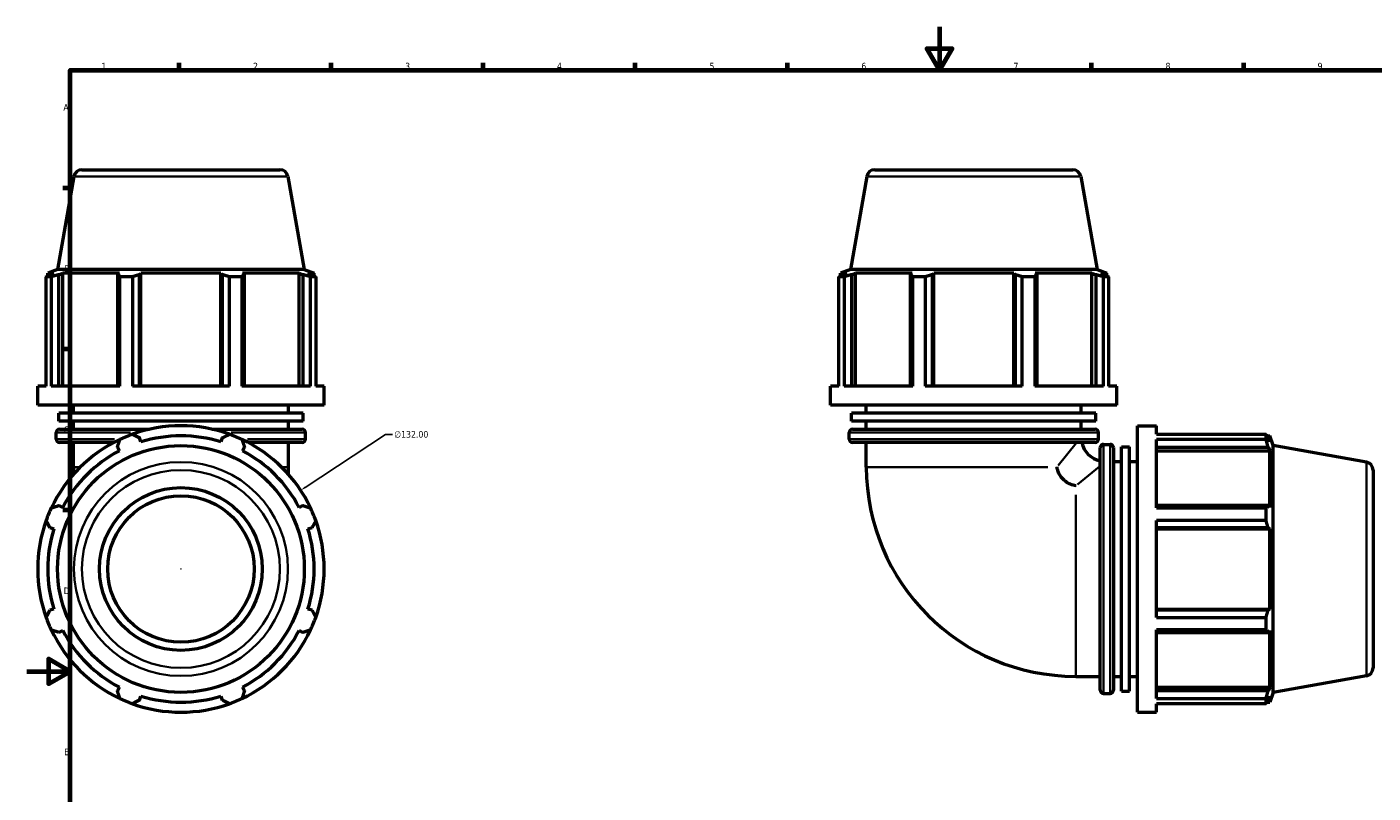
# Model space of a CAD drawing. Header units: millimetres. Extents: x 0 to 1133, y -547 to 1029.
# Tile 4 of 7: x 0 to 620, y 241 to 594. Entities that reach past the tile are written whole.
import ezdxf

# ---------------------------------------------------------------- set-up
doc = ezdxf.new("R2010")
doc.units = ezdxf.units.MM
for name, color, linetype, lineweight in [('Border (ANSI)', 7, 'Continuous', 70), ('Dimension (ANSI)', 7, 'Continuous', 25), ('Visible (ANSI)', 7, 'Continuous', 50), ('Visible Narrow (ANSI)', 7, 'Continuous', 35)]:
    doc.layers.add(name, color=color, linetype=linetype, lineweight=lineweight)
doc.styles.add('Note Text (ANSI)', font='tahoma.ttf')
doc.dimstyles.new('Default - mm (ANSI)', dxfattribs={"dimtxt": 3.048, "dimasz": 2.5, "dimexe": 3.175, "dimexo": 1.6002, "dimgap": 0.8, "dimtad": 0, "dimtoh": 1, "dimrnd": 1e-08, "dimzin": 4, "dimdsep": 46, "dimtxsty": 'Note Text (ANSI)', "dimcen": 0.09, "dimdle": 10, "dimclrd": 256, "dimclre": 256, "dimclrt": 256, "dimadec": 1, "dimazin": 1, "dimtfac": 1, "dimtofl": 0, "dimtmove": 0, "dimatfit": 3, "dimfxl": 1, "dimtolj": 1, "dimtzin": 4, "dimlwd": -1, "dimlwe": -1, "dimarcsym": 0})

# ---------------------------------------------------------------- blocks, each defined once
blk = doc.blocks.new('Borders Default Border')
at = {"layer": 'Border (ANSI)'}
for p, q in [((70.08, 574), (70.08, 577.45)), ((140.17, 574), (140.17, 577.45)), ((210.25, 574), (210.25, 577.45)), ((280.33, 574), (280.33, 577.45)), ((350.42, 574), (350.42, 577.45)), ((490.58, 574), (490.58, 577.45)), ((560.67, 574), (560.67, 577.45)), ((20, 519.75), (16.55, 519.75)), ((20, 445.5), (16.55, 445.5)), ((20, 371.25), (16.55, 371.25))]:
    blk.add_line(p, q, dxfattribs=at)
at = {"layer": 'Border (ANSI)', "flags": 128}
for points in [[(420.5, 594), (420.5, 574), (414.73, 584), (426.27, 584), (420.5, 574)], [(20, 20), (20, 574), (821, 574), (821, 20), (20, 20)], [(0, 297), (20, 297), (10, 302.77), (10, 291.23), (20, 297)]]:
    blk.add_lwpolyline(points, dxfattribs=at)
at = {"layer": 'Border (ANSI)', "char_height": 3.05, "attachment_point": 7, "style": 'Note Text (ANSI)'}
for s, insert in [('1', (34.35, 574.4)), ('2', (104.2, 574.4)), ('3', (174.26, 574.34)), ('4', (244.23, 574.4)), ('5', (314.48, 574.34)), ('6', (384.49, 574.34)), ('7', (454.6, 574.4)), ('8', (524.63, 574.33)), ('9', (594.7, 574.34)), ('A', (16.78, 555.35)), ('B', (17.15, 481.1)), ('C', (16.95, 406.8)), ('D', (16.96, 332.6)), ('E', (17.21, 258.35))]:
    blk.add_mtext(s, dxfattribs=dict(at, insert=insert))
blk = doc.blocks.new('*D13')
at = {"layer": 'Defpoints', "color": 0, "transparency": 16777216}
for p in [(126.12, 380.41), (15.8, 307.94)]:
    blk.add_point(p, dxfattribs=at)
at = {"layer": 'Dimension (ANSI)', "transparency": 16777216}
for p, q in [((165.25, 406.12), (128.21, 381.79)), ((168.47, 406.12), (165.25, 406.12)), ((70.87, 344.18), (71.05, 344.18)), ((70.96, 344.09), (70.96, 344.27))]:
    blk.add_line(p, q, dxfattribs=at)
blk.add_arc((70.96, 344.18), 66, 30.54442, 113.81885, dxfattribs=at)
blk.add_solid([(127.98, 382.13), (128.44, 381.44), (126.12, 380.41)], dxfattribs=at)
at = {"layer": 'Dimension (ANSI)', "transparency": 16777216, "insert": (169.27, 407.76), "char_height": 3.048, "attachment_point": 1, "style": 'Note Text (ANSI)'}
blk.add_mtext('\\A1;∅132.00', dxfattribs=at)

msp = doc.modelspace()

# ---------------------------------------------------------------- linework, layer by layer
at = {"layer": 'Visible (ANSI)'}
for p, q in [((25.355, 528.177), (116.562, 528.177)), ((390.678, 528.177), (481.885, 528.177)), ((21.662, 525.079), (14.098, 482.177)), ((120.255, 525.079), (127.82, 482.177)), ((386.985, 525.079), (379.42, 482.177)), ((485.578, 525.079), (493.142, 482.177)), ((8.857, 428.417), (8.857, 478.851)), ((11.244, 478.851), (8.857, 478.851)), ((14.098, 482.177), (9.579, 480.533)), ((12.419, 480.533), (9.579, 480.533)), ((9.579, 479.27), (9.579, 480.533)), ((12.419, 480.533), (10.531, 479.812)), ((11.244, 478.851), (11.244, 428.417)), ((127.82, 482.177), (14.098, 482.177)), ((14.758, 479.812), (16.514, 480.533)), ((14.758, 428.417), (14.758, 479.812)), ((16.514, 428.417), (16.514, 480.533)), ((42.616, 480.533), (16.514, 480.533)), ((42.616, 480.533), (41.702, 479.812)), ((41.702, 479.812), (41.702, 428.417)), ((42.849, 428.417), (42.849, 478.851)), ((48.611, 478.851), (42.849, 478.851)), ((48.611, 478.851), (48.611, 428.417)), ((51.906, 479.812), (52.501, 480.533)), ((51.906, 428.417), (51.906, 479.812)), ((52.501, 428.417), (52.501, 480.533)), ((89.416, 480.533), (52.501, 480.533)), ((89.416, 480.533), (90.011, 479.812)), ((89.416, 428.417), (89.416, 480.533)), ((90.011, 479.812), (90.011, 428.417)), ((93.307, 428.417), (93.307, 478.851)), ((99.068, 478.851), (93.307, 478.851)), ((99.068, 478.851), (99.068, 428.417)), ((100.215, 479.812), (99.301, 480.533)), ((125.403, 480.533), (99.301, 480.533)), ((100.215, 428.417), (100.215, 479.812)), ((125.403, 428.417), (125.403, 480.533)), ((125.403, 480.533), (127.16, 479.812)), ((127.16, 479.812), (127.16, 428.417)), ((127.82, 482.177), (132.339, 480.533)), ((131.386, 479.812), (129.498, 480.533)), ((132.339, 480.533), (129.498, 480.533)), ((133.06, 478.851), (130.673, 478.851)), ((130.673, 428.417), (130.673, 478.851)), ((132.339, 479.27), (132.339, 480.533)), ((133.06, 478.851), (133.06, 428.417)), ((376.567, 478.851), (374.18, 478.851)), ((374.18, 428.417), (374.18, 478.851)), ((379.42, 482.177), (374.901, 480.533)), ((377.742, 480.533), (374.901, 480.533)), ((374.901, 479.27), (374.901, 480.533)), ((377.742, 480.533), (375.854, 479.812)), ((376.567, 478.851), (376.567, 428.417)), ((493.142, 482.177), (379.42, 482.177)), ((380.08, 479.812), (381.836, 480.533)), ((380.08, 428.417), (380.08, 479.812)), ((381.836, 428.417), (381.836, 480.533)), ((407.939, 480.533), (381.836, 480.533)), ((407.939, 480.533), (407.025, 479.812)), ((407.025, 479.812), (407.025, 428.417)), ((413.933, 478.851), (408.171, 478.851)), ((408.171, 428.417), (408.171, 478.851)), ((413.933, 478.851), (413.933, 428.417)), ((417.228, 479.812), (417.824, 480.533)), ((417.228, 428.417), (417.228, 479.812)), ((417.824, 428.417), (417.824, 480.533)), ((454.739, 480.533), (417.824, 480.533)), ((454.739, 480.533), (455.334, 479.812)), ((454.739, 428.417), (454.739, 480.533)), ((455.334, 479.812), (455.334, 428.417)), ((458.629, 428.417), (458.629, 478.851)), ((464.391, 478.851), (458.629, 478.851)), ((464.391, 478.851), (464.391, 428.417)), ((465.538, 479.812), (464.623, 480.533)), ((490.726, 480.533), (464.623, 480.533)), ((465.538, 428.417), (465.538, 479.812)), ((490.726, 480.533), (492.482, 479.812)), ((490.726, 428.417), (490.726, 480.533)), ((492.482, 479.812), (492.482, 428.417)), ((493.142, 482.177), (497.661, 480.533)), ((496.709, 479.812), (494.82, 480.533)), ((497.661, 480.533), (494.82, 480.533)), ((495.996, 428.417), (495.996, 478.851)), ((498.382, 478.851), (495.996, 478.851)), ((497.661, 479.27), (497.661, 480.533)), ((498.382, 478.851), (498.382, 428.417)), ((8.857, 428.417), (4.959, 428.417)), ((4.959, 419.617), (4.959, 428.417)), ((42.849, 428.417), (11.244, 428.417)), ((93.307, 428.417), (48.611, 428.417)), ((130.673, 428.417), (99.068, 428.417)), ((136.959, 428.417), (133.06, 428.417)), ((136.959, 419.617), (136.959, 428.417)), ((374.18, 428.417), (370.281, 428.417)), ((370.281, 419.617), (370.281, 428.417)), ((408.171, 428.417), (376.567, 428.417)), ((458.629, 428.417), (413.933, 428.417)), ((495.996, 428.417), (464.391, 428.417)), ((502.281, 428.417), (498.382, 428.417)), ((502.281, 419.617), (502.281, 428.417)), ((136.959, 419.617), (4.959, 419.617)), ((127.23, 415.937), (14.687, 415.937)), ((14.687, 412.257), (14.687, 415.937)), ((21.459, 415.937), (21.459, 419.617)), ((120.459, 415.937), (120.459, 419.617)), ((127.23, 412.257), (127.23, 415.937)), ((502.281, 419.617), (370.281, 419.617)), ((492.553, 415.937), (380.01, 415.937)), ((380.01, 412.257), (380.01, 415.937)), ((386.781, 415.937), (386.781, 419.617)), ((485.781, 415.937), (485.781, 419.617)), ((492.553, 412.257), (492.553, 415.937)), ((127.23, 412.257), (14.687, 412.257)), ((21.459, 408.577), (21.459, 412.257)), ((120.459, 408.577), (120.459, 412.257)), ((492.553, 412.257), (380.01, 412.257)), ((386.781, 408.577), (386.781, 412.257)), ((485.781, 408.577), (485.781, 412.257)), ((511.721, 278.177), (511.721, 410.177)), ((511.721, 410.177), (520.521, 410.177)), ((520.521, 406.279), (520.521, 410.177)), ((13.539, 403.944), (13.539, 407.077)), ((15.039, 408.577), (56.514, 408.577)), ((52.501, 402.717), (51.906, 404.605)), ((85.403, 408.577), (126.879, 408.577)), ((90.011, 404.605), (89.416, 402.717)), ((128.379, 403.944), (128.379, 407.077)), ((378.861, 403.944), (378.861, 407.077)), ((380.361, 408.577), (492.201, 408.577)), ((493.701, 403.944), (493.701, 407.077)), ((520.521, 406.279), (570.955, 406.279)), ((520.521, 372.287), (520.521, 403.892)), ((570.955, 403.892), (520.521, 403.892)), ((570.955, 403.892), (570.955, 406.279)), ((571.374, 405.557), (572.636, 405.557)), ((572.636, 402.717), (571.916, 404.605)), ((572.636, 402.717), (572.636, 405.557)), ((574.281, 401.038), (572.636, 405.557)), ((39.959, 402.444), (15.039, 402.444)), ((21.459, 391.177), (21.459, 402.444)), ((41.702, 400.378), (42.616, 398.622)), ((99.301, 398.622), (100.215, 400.378)), ((126.879, 402.444), (101.958, 402.444)), ((120.459, 391.177), (120.459, 402.444)), ((492.201, 402.444), (380.361, 402.444)), ((386.781, 391.177), (386.781, 402.444)), ((494.548, 288.257), (494.548, 400.097)), ((496.048, 401.597), (499.181, 401.597)), ((500.681, 400.097), (500.681, 288.257)), ((504.361, 287.906), (504.361, 400.449)), ((504.361, 400.449), (508.041, 400.449)), ((508.041, 287.906), (508.041, 400.449)), ((520.521, 400.378), (571.916, 400.378)), ((520.521, 398.622), (572.636, 398.622)), ((571.916, 400.378), (572.636, 398.622)), ((572.636, 372.52), (572.636, 398.622)), ((574.281, 287.316), (574.281, 401.038)), ((617.182, 393.474), (574.281, 401.038)), ((21.459, 391.177), (21.459, 387.832)), ((120.459, 387.832), (120.459, 391.177)), ((500.681, 393.677), (504.361, 393.677)), ((508.041, 393.677), (511.721, 393.677)), ((620.281, 389.781), (620.281, 298.574)), ((16.514, 372.52), (14.758, 373.434)), ((127.16, 373.434), (125.403, 372.52)), ((571.916, 373.434), (520.521, 373.434)), ((520.521, 372.287), (570.955, 372.287)), ((570.955, 366.525), (570.955, 372.287)), ((572.636, 372.52), (571.916, 373.434)), ((520.521, 321.829), (520.521, 366.525)), ((570.955, 366.525), (520.521, 366.525)), ((10.531, 363.23), (12.419, 362.635)), ((129.498, 362.635), (131.386, 363.23)), ((520.521, 363.23), (571.916, 363.23)), ((520.521, 362.635), (572.636, 362.635)), ((571.916, 363.23), (572.636, 362.635)), ((572.636, 325.72), (572.636, 362.635)), ((12.419, 325.72), (10.531, 325.125)), ((131.386, 325.125), (129.498, 325.72)), ((520.521, 325.72), (572.636, 325.72)), ((571.916, 325.125), (520.521, 325.125)), ((572.636, 325.72), (571.916, 325.125)), ((520.521, 321.829), (570.955, 321.829)), ((570.955, 316.068), (570.955, 321.829)), ((14.758, 314.921), (16.514, 315.835)), ((125.403, 315.835), (127.16, 314.921)), ((520.521, 284.463), (520.521, 316.068)), ((570.955, 316.068), (520.521, 316.068)), ((520.521, 314.921), (571.916, 314.921)), ((571.916, 314.921), (572.636, 315.835)), ((572.636, 289.733), (572.636, 315.835)), ((483.281, 294.677), (494.548, 294.677)), ((500.681, 294.677), (504.361, 294.677)), ((508.041, 294.677), (511.721, 294.677)), ((617.182, 294.881), (574.281, 287.316)), ((42.616, 289.733), (41.702, 287.976)), ((51.906, 283.75), (52.501, 285.638)), ((89.416, 285.638), (90.011, 283.75)), ((100.215, 287.976), (99.301, 289.733)), ((496.048, 286.757), (499.181, 286.757)), ((504.361, 287.906), (508.041, 287.906)), ((520.521, 289.733), (572.636, 289.733)), ((571.916, 287.976), (520.521, 287.976)), ((572.636, 289.733), (571.916, 287.976)), ((571.916, 283.75), (572.636, 285.638)), ((574.281, 287.316), (572.636, 282.797)), ((572.636, 282.797), (572.636, 285.638)), ((520.521, 284.463), (570.955, 284.463)), ((520.521, 278.177), (520.521, 282.076)), ((570.955, 282.076), (520.521, 282.076)), ((570.955, 282.076), (570.955, 284.463)), ((571.374, 282.797), (572.636, 282.797)), ((511.721, 278.177), (520.521, 278.177))]:
    msp.add_line(p, q, dxfattribs=at)
for radius in [56.861, 37.5, 33.75]:
    msp.add_circle((70.959, 344.177), radius, dxfattribs=at)
for centre, radius, start, end in [((25.355, 524.427), 3.75, 90, 170), ((116.562, 524.427), 3.75, 10, 90), ((390.678, 524.427), 3.75, 90, 170), ((481.885, 524.427), 3.75, 10, 90), ((70.959, 344.177), 66, 70.208016, 109.791984), ((70.959, 344.177), 66, 115.208016, 154.791984), ((15.039, 407.077), 1.5, 90, 180), ((15.039, 403.944), 1.5, 180, 270), ((70.959, 344.177), 66, 109.791984, 115.208016), ((70.959, 344.177), 61.38, 72.5, 107.5), ((70.959, 344.177), 66, 64.791984, 70.208016), ((70.959, 344.177), 66, 25.208016, 64.791984), ((126.879, 407.077), 1.5, 0, 90), ((126.879, 403.944), 1.5, 270, 0), ((380.361, 407.077), 1.5, 90, 180), ((380.361, 403.944), 1.5, 180, 270), ((492.201, 407.077), 1.5, 0, 90), ((492.201, 403.944), 1.5, 270, 0), ((70.959, 344.177), 61.38, 117.5, 152.5), ((70.959, 344.177), 61.38, 27.5, 62.5), ((497.031, 404.927), 11.25, 192.752544, 257.247456), ((496.048, 400.097), 1.5, 90, 180), ((499.181, 400.097), 1.5, 0, 90), ((483.281, 391.177), 96.5, 180, 270), ((616.531, 389.781), 3.75, 0, 80), ((70.959, 344.177), 66, 154.791984, 160.208016), ((70.959, 344.177), 66, 19.791984, 25.208016), ((70.959, 344.177), 66, 160.208016, 199.791984), ((70.959, 344.177), 66, 340.208016, 19.791984), ((70.959, 344.177), 61.38, 162.5, 197.5), ((70.959, 344.177), 61.38, 342.5, 17.5), ((70.959, 344.177), 66, 199.791984, 205.208016), ((70.959, 344.177), 66, 334.791984, 340.208016), ((70.959, 344.177), 66, 205.208016, 244.791984), ((70.959, 344.177), 61.38, 207.5, 242.5), ((70.959, 344.177), 66, 295.208016, 334.791984), ((70.959, 344.177), 61.38, 297.5, 332.5), ((616.531, 298.574), 3.75, 280, 0), ((70.959, 344.177), 61.38, 252.5, 287.5), ((496.048, 288.257), 1.5, 180, 270), ((499.181, 288.257), 1.5, 270, 0), ((70.959, 344.177), 66, 244.791984, 250.208016), ((70.959, 344.177), 66, 250.208016, 289.791984), ((70.959, 344.177), 66, 289.791984, 295.208016)]:
    msp.add_arc(centre, radius, start, end, dxfattribs=at)
for points, weights in [([(8.857, 478.851), (9.711, 479.351), (10.531, 479.812)], [1, 1.00159023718, 1.00236407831]), ([(14.758, 479.812), (13.037, 479.351), (11.244, 478.851)], [1.00236407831, 1.00159023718, 1]), ([(42.849, 478.851), (42.264, 479.351), (41.702, 479.812)], [1, 1.00159023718, 1.00236407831]), ([(51.906, 479.812), (50.292, 479.351), (48.611, 478.851)], [1.00236407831, 1.00159023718, 1]), ([(93.307, 478.851), (91.625, 479.351), (90.011, 479.812)], [1, 1.00159023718, 1.00236407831]), ([(100.215, 479.812), (99.653, 479.351), (99.068, 478.851)], [1.00236407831, 1.00159023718, 1]), ([(130.673, 478.851), (128.881, 479.351), (127.16, 479.812)], [1, 1.00159023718, 1.00236407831]), ([(131.386, 479.812), (132.206, 479.351), (133.06, 478.851)], [1.00236407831, 1.00159023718, 1]), ([(374.18, 478.851), (375.034, 479.351), (375.854, 479.812)], [1, 1.00159023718, 1.00236407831]), ([(380.08, 479.812), (378.359, 479.351), (376.567, 478.851)], [1.00236407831, 1.00159023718, 1]), ([(408.171, 478.851), (407.586, 479.351), (407.025, 479.812)], [1, 1.00159023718, 1.00236407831]), ([(417.228, 479.812), (415.614, 479.351), (413.933, 478.851)], [1.00236407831, 1.00159023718, 1]), ([(458.629, 478.851), (456.948, 479.351), (455.334, 479.812)], [1, 1.00159023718, 1.00236407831]), ([(465.538, 479.812), (464.976, 479.351), (464.391, 478.851)], [1.00236407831, 1.00159023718, 1]), ([(495.996, 478.851), (494.203, 479.351), (492.482, 479.812)], [1, 1.00159023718, 1.00236407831]), ([(496.709, 479.812), (497.529, 479.351), (498.382, 478.851)], [1.00236407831, 1.00159023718, 1]), ([(41.702, 400.378), (42.264, 402.099), (42.849, 403.892)], [1.00236407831, 1.00159023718, 1]), ([(48.611, 406.279), (50.292, 405.425), (51.906, 404.605)], [1, 1.00159023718, 1.00236407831]), ([(90.011, 404.605), (91.625, 405.425), (93.307, 406.279)], [1.00236407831, 1.00159023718, 1]), ([(99.068, 403.892), (99.653, 402.099), (100.215, 400.378)], [1, 1.00159023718, 1.00236407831]), ([(570.955, 406.279), (571.455, 405.425), (571.916, 404.605)], [1, 1.00159023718, 1.00236407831]), ([(571.916, 400.378), (571.455, 402.099), (570.955, 403.892)], [1.00236407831, 1.00159023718, 1]), ([(11.244, 372.287), (13.037, 372.872), (14.758, 373.434)], [1, 1.00159023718, 1.00236407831]), ([(127.16, 373.434), (128.881, 372.872), (130.673, 372.287)], [1.00236407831, 1.00159023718, 1]), ([(570.955, 372.287), (571.455, 372.872), (571.916, 373.434)], [1, 1.00159023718, 1.00236407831]), ([(10.531, 363.23), (9.711, 364.844), (8.857, 366.525)], [1.00236407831, 1.00159023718, 1]), ([(133.06, 366.525), (132.206, 364.844), (131.386, 363.23)], [1, 1.00159023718, 1.00236407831]), ([(571.916, 363.23), (571.455, 364.844), (570.955, 366.525)], [1.00236407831, 1.00159023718, 1]), ([(8.857, 321.829), (9.711, 323.511), (10.531, 325.125)], [1, 1.00159023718, 1.00236407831]), ([(131.386, 325.125), (132.206, 323.511), (133.06, 321.829)], [1.00236407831, 1.00159023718, 1]), ([(570.955, 321.829), (571.455, 323.511), (571.916, 325.125)], [1, 1.00159023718, 1.00236407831]), ([(14.758, 314.921), (13.037, 315.483), (11.244, 316.068)], [1.00236407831, 1.00159023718, 1]), ([(130.673, 316.068), (128.881, 315.483), (127.16, 314.921)], [1, 1.00159023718, 1.00236407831]), ([(571.916, 314.921), (571.455, 315.483), (570.955, 316.068)], [1.00236407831, 1.00159023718, 1]), ([(42.849, 284.463), (42.264, 286.255), (41.702, 287.976)], [1, 1.00159023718, 1.00236407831]), ([(100.215, 287.976), (99.653, 286.255), (99.068, 284.463)], [1.00236407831, 1.00159023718, 1]), ([(570.955, 284.463), (571.455, 286.255), (571.916, 287.976)], [1, 1.00159023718, 1.00236407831]), ([(51.906, 283.75), (50.292, 282.93), (48.611, 282.076)], [1.00236407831, 1.00159023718, 1]), ([(93.307, 282.076), (91.625, 282.93), (90.011, 283.75)], [1, 1.00159023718, 1.00236407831]), ([(571.916, 283.75), (571.455, 282.93), (570.955, 282.076)], [1.00236407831, 1.00159023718, 1])]:
    msp.add_rational_spline(points, weights, degree=2, dxfattribs=at)
msp.add_open_spline([(483.281, 382.474), (483.276, 382.475), (483.271, 382.475), (482.433, 382.628), (481.614, 382.875), (480.073, 383.549), (479.356, 383.965), (477.65, 385.244), (476.766, 386.205), (475.326, 388.493), (474.828, 389.804), (474.579, 391.167), (474.578, 391.172), (474.578, 391.177)], degree=3, knots=[-0.0015656, -0.0015656, -0.0015656, -0.0015656, 0, 0, 0.2600164, 0.2600164, 0.509849, 0.509849, 0.9008667, 0.9008667, 1.3242446, 1.3242446, 1.3258089, 1.3258089, 1.3258089, 1.3258089], dxfattribs=at)
at = {"layer": 'Visible Narrow (ANSI)'}
for p, q in [((119.648, 525.079), (22.269, 525.079)), ((484.971, 525.079), (387.592, 525.079)), ((13.619, 403.944), (40.34, 403.944)), ((47.737, 407.077), (13.645, 407.077)), ((128.273, 407.077), (94.18, 407.077)), ((101.577, 403.944), (128.298, 403.944)), ((492.994, 407.077), (379.568, 407.077)), ((379.568, 403.944), (492.994, 403.944)), ((475.196, 391.936), (483.469, 402.089)), ((496.048, 400.89), (496.048, 287.464)), ((499.181, 287.464), (499.181, 400.89)), ((24.317, 391.177), (21.467, 391.177)), ((120.451, 391.177), (117.6, 391.177)), ((470.448, 391.177), (387.154, 391.177)), ((494.193, 391.365), (484.04, 383.092)), ((617.182, 295.488), (617.182, 392.867)), ((483.281, 295.05), (483.281, 378.345))]:
    msp.add_line(p, q, dxfattribs=at)
for radius in [49.296, 45.603]:
    msp.add_circle((70.959, 344.177), radius, dxfattribs=at)

# ---------------------------------------------------------------- block references
msp.add_blockref('Borders Default Border', (0, 0))

# ---------------------------------------------------------------- dimensions: what is measured, and where the dimension line sits
at = {"layer": 'Dimension (ANSI)'}
dim = msp.add_diameter_dim_2p(p1=(15.796, 307.941), p2=(126.121, 380.414), dimstyle='Default - mm (ANSI)', override={"dimtih": 1, "dimdec": 2, "dimlfac": 1, "dimtp": 0, "dimtm": 0, "dimtdec": 2}, dxfattribs=at)
dim.commit()
dim.dimension.update_dxf_attribs({"geometry": '*D13', "text_midpoint": (177.113, 406.118), "dimtype": 163})

doc.saveas('drawing.dxf')
